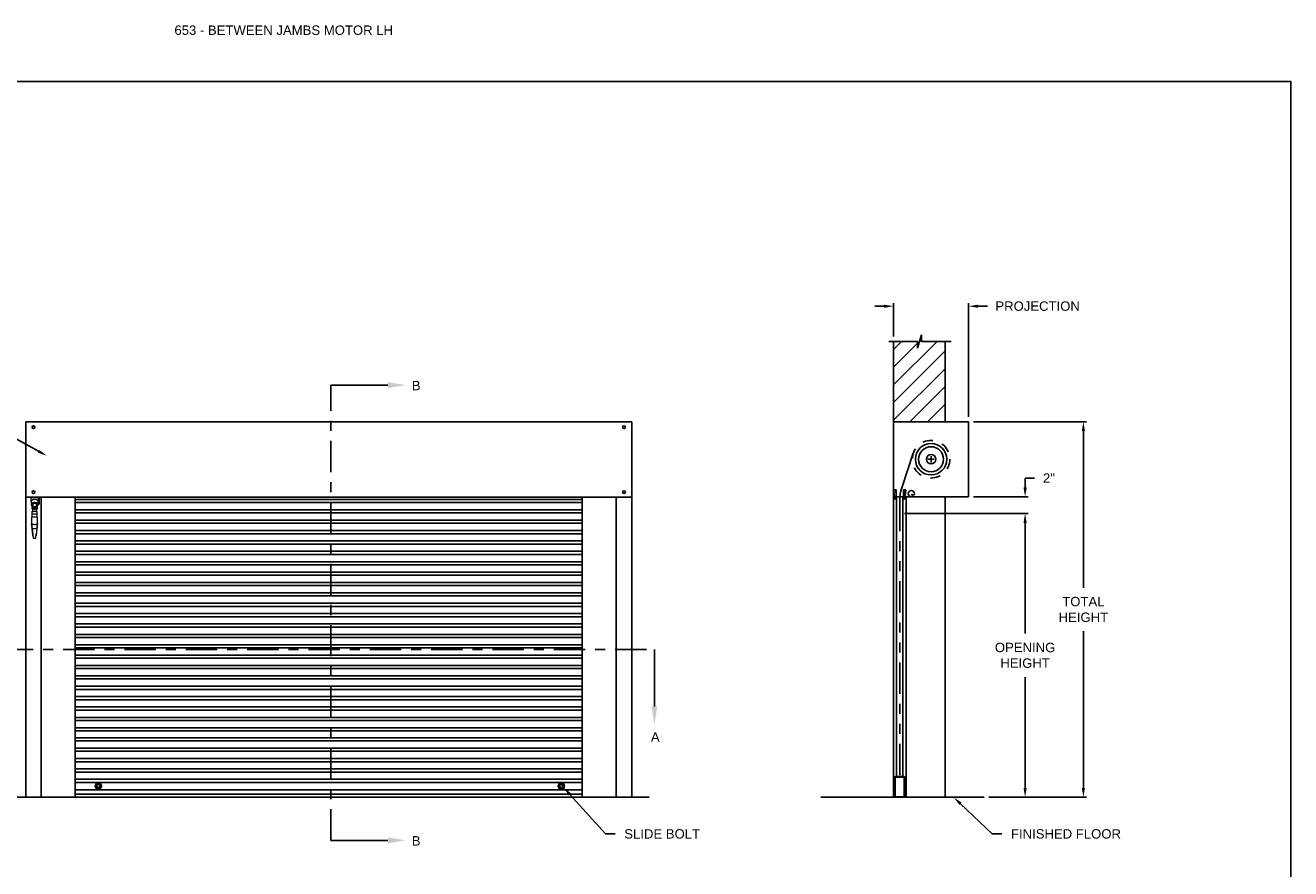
# Model space of a CAD drawing. Header units: inches. Extents: x 169.6 to 213.7, y 214.8 to 266.5.
# Tile 3 of 16: x 176.4 to 189.1, y 219.6 to 228.1. Entities that reach past the tile are written whole.
import ezdxf
from ezdxf import colors
from ezdxf.entities.mleader import LeaderData, LeaderLine
from ezdxf.math import Vec2, Vec3

# ---------------------------------------------------------------- set-up
doc = ezdxf.new("R2010")
doc.units = ezdxf.units.IN
doc.header["$LTSCALE"] = 0.25
doc.header["$MEASUREMENT"] = 0
for name, pattern in [('CENTER', [2, 1.25, -0.25, 0.25, -0.25]), ('HIDDEN', [0.375, 0.25, -0.125]), ('PHANTOM', [2.5, 1.25, -0.25, 0.25, -0.25, 0.25, -0.25])]:
    doc.linetypes.add(name, pattern=pattern)
for name, color, linetype in [('ANNOTATIONS', 1, 'Continuous'), ('MOTOR LH', 7, 'Continuous'), ('SECTION CUTS', 6, 'CENTER')]:
    doc.layers.add(name, color=color, linetype=linetype)
doc.styles.add('ARIAL', font='arial.ttf', dxfattribs={"height": 0.09375})
doc.styles.get("Standard").update_dxf_attribs({"font": 'romans.shx'})
doc.dimstyles.new('STANDARD$0', dxfattribs={"dimtxt": 0.09375, "dimasz": 0.09375, "dimexe": 0.03125, "dimexo": 0.046875, "dimgap": 0.09, "dimtad": 0, "dimtih": 1, "dimtoh": 1, "dimdec": 4, "dimzin": 0, "dimdsep": 46, "dimtxsty": 'ARIAL', "dimcen": 0.09, "dimadec": 0, "dimazin": 0, "dimtfac": 1, "dimtdec": 4, "dimtofl": 0, "dimtmove": 0, "dimatfit": 1, "dimfxl": 1, "dimtolj": 1, "dimtzin": 0, "dimarcsym": 0})

# ---------------------------------------------------------------- blocks, each defined once
blk = doc.blocks.new('*D29')
at = {"layer": 'ANNOTATIONS', "color": 0, "lineweight": -2, "transparency": 16777216}
for p, q in [((184.998, 225.25), (184.904, 225.25)), ((185.092, 224.946), (185.092, 225.281)), ((185.842, 224.144), (185.842, 225.281)), ((185.935, 225.25), (186.029, 225.25))]:
    blk.add_line(p, q, dxfattribs=at)
at = {"layer": 'ANNOTATIONS', "color": 0, "transparency": 16777216}
for points in [[(184.998, 225.265), (184.998, 225.234), (185.092, 225.25)], [(185.935, 225.265), (185.935, 225.234), (185.842, 225.25)]]:
    blk.add_solid(points, dxfattribs=at)
at = {"layer": 'defpoints', "color": 0, "transparency": 16777216}
for p in [(185.842, 225.25), (185.092, 224.899), (185.842, 224.097)]:
    blk.add_point(p, dxfattribs=at)
at = {"layer": 'ANNOTATIONS', "color": 0, "transparency": 16777216, "insert": (186.531, 225.25), "char_height": 0.09375, "attachment_point": 5, "style": 'ARIAL'}
blk.add_mtext('\\A1;PROJECTION', dxfattribs=at)
blk = doc.blocks.new('*D30')
at = {"layer": 'ANNOTATIONS', "color": 0, "lineweight": -2, "transparency": 16777216}
for p, q in [((185.201, 223.181), (186.437, 223.181)), ((186.406, 223.087), (186.406, 221.981)), ((186.406, 220.441), (186.406, 221.547)), ((186.045, 220.347), (186.437, 220.347))]:
    blk.add_line(p, q, dxfattribs=at)
at = {"layer": 'ANNOTATIONS', "color": 0, "transparency": 16777216}
for points in [[(186.39, 223.087), (186.422, 223.087), (186.406, 223.181)], [(186.39, 220.441), (186.422, 220.441), (186.406, 220.347)]]:
    blk.add_solid(points, dxfattribs=at)
at = {"layer": 'defpoints', "color": 0, "transparency": 16777216}
for p in [(185.154, 223.181), (186.406, 223.181), (185.998, 220.347)]:
    blk.add_point(p, dxfattribs=at)
at = {"layer": 'ANNOTATIONS', "color": 0, "transparency": 16777216, "insert": (186.406, 221.764), "char_height": 0.09375, "attachment_point": 5, "style": 'ARIAL'}
blk.add_mtext('\\A1;OPENING \\PHEIGHT', dxfattribs=at)
blk = doc.blocks.new('*D31')
at = {"layer": 'ANNOTATIONS', "color": 0, "lineweight": -2, "transparency": 16777216}
for p, q in [((185.889, 224.097), (187.019, 224.097)), ((186.988, 224.003), (186.988, 222.439)), ((186.988, 220.441), (186.988, 222.004)), ((186.045, 220.347), (187.019, 220.347))]:
    blk.add_line(p, q, dxfattribs=at)
at = {"layer": 'ANNOTATIONS', "color": 0, "transparency": 16777216}
for points in [[(186.972, 224.003), (187.004, 224.003), (186.988, 224.097)], [(186.972, 220.441), (187.004, 220.441), (186.988, 220.347)]]:
    blk.add_solid(points, dxfattribs=at)
at = {"layer": 'defpoints', "color": 0, "transparency": 16777216}
for p in [(185.842, 224.097), (185.998, 220.347), (186.988, 220.347)]:
    blk.add_point(p, dxfattribs=at)
at = {"layer": 'ANNOTATIONS', "color": 0, "transparency": 16777216, "insert": (186.988, 222.222), "char_height": 0.0938, "attachment_point": 5, "style": 'ARIAL'}
blk.add_mtext('\\A1;TOTAL\\PHEIGHT', dxfattribs=at)
blk = doc.blocks.new('*D32')
at = {"layer": 'ANNOTATIONS', "color": 0, "lineweight": -2, "transparency": 16777216}
for p, q in [((186.406, 223.441), (186.406, 223.534)), ((186.406, 223.534), (186.5, 223.534)), ((185.889, 223.347), (186.437, 223.347)), ((185.889, 223.181), (186.437, 223.181)), ((186.406, 223.087), (186.406, 222.994))]:
    blk.add_line(p, q, dxfattribs=at)
at = {"layer": 'ANNOTATIONS', "color": 0, "transparency": 16777216}
for points in [[(186.39, 223.441), (186.422, 223.441), (186.406, 223.347)], [(186.39, 223.087), (186.422, 223.087), (186.406, 223.181)]]:
    blk.add_solid(points, dxfattribs=at)
at = {"layer": 'defpoints', "color": 0, "transparency": 16777216}
for p in [(185.842, 223.347), (185.842, 223.181), (186.406, 223.181)]:
    blk.add_point(p, dxfattribs=at)
at = {"layer": 'ANNOTATIONS', "color": 0, "transparency": 16777216, "insert": (186.644, 223.534), "char_height": 0.0938, "attachment_point": 5, "style": 'ARIAL'}
blk.add_mtext('\\A1;2"', dxfattribs=at)

msp = doc.modelspace()

# ---------------------------------------------------------------- hatches: boundary and pattern name
at = {"layer": 'MOTOR LH', "linetype": 'Continuous'}
h = msp.add_hatch(dxfattribs=at)
h.set_pattern_fill('ANSI31', color=256, style=0)
h.set_pattern_definition([(45, (-19.83134, -37.20419), (-0.088388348, 0.088388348), [])])
h.paths.add_polyline_path([(185.60731, 225.36404), (185.60731, 224.89879), (185.37081, 224.89879), (185.37081, 224.96345), (185.3324, 224.83009), (185.3324, 224.89879), (185.09168, 224.89879), (185.09168, 225.54833)])
h.paths.add_polyline_path([(185.09168, 225.54833), (185.09168, 224.09691), (185.60731, 224.09691), (185.60731, 225.35028), (185.60731, 225.36404)])

# ---------------------------------------------------------------- linework, layer by layer
at = {"layer": 'defpoints'}
msp.add_lwpolyline([(189.05875, 214.75854), (169.58887, 214.75854), (169.58887, 227.49365), (189.05875, 227.49365)], close=True, dxfattribs=at)
at = {"layer": 'MOTOR LH', "linetype": 'Continuous'}
for p, q in [((185.04529, 224.89879), (185.3324, 224.89879)), ((185.09168, 224.89879), (185.09168, 221.35411)), ((185.3324, 224.83009), (185.37081, 224.96345)), ((185.3324, 224.89879), (185.3324, 224.83009)), ((185.37081, 224.96345), (185.37081, 224.89879)), ((185.37081, 224.89879), (185.666, 224.89879)), ((185.60731, 224.09691), (185.60731, 224.89879)), ((176.42359, 220.34691), (176.42359, 224.09691)), ((182.47725, 224.09491), (176.42359, 224.09491)), ((182.47725, 220.34691), (182.47725, 224.09691)), ((185.09168, 224.09691), (185.60731, 224.09691)), ((185.09168, 224.09691), (185.84168, 224.09691)), ((185.84168, 224.09691), (185.84168, 223.34691)), ((185.1735, 223.43599), (185.28884, 223.78131)), ((185.43543, 223.72191), (185.49793, 223.72191)), ((185.46668, 223.69066), (185.46668, 223.75316)), ((176.42359, 223.34491), (182.47725, 223.34491)), ((176.57983, 220.34691), (176.57983, 223.34491)), ((176.91917, 220.34691), (176.91917, 223.34491)), ((181.98167, 220.34691), (181.98167, 223.34491)), ((182.32102, 220.34691), (182.32102, 223.34491)), ((185.09168, 223.34691), (185.12293, 223.34691)), ((185.09168, 220.34691), (185.09168, 223.34691)), ((185.09901, 223.35035), (185.09593, 223.41574)), ((185.09593, 223.41574), (185.11357, 223.41574)), ((185.09901, 223.34691), (185.09901, 223.35035)), ((185.09901, 223.35035), (185.11666, 223.35035)), ((185.11666, 223.35035), (185.11357, 223.41574)), ((185.11884, 223.41508), (185.11357, 223.41574)), ((185.11666, 223.35035), (185.11884, 223.41508)), ((185.11666, 223.34691), (185.11666, 223.35035)), ((185.12293, 220.55505), (185.12293, 223.34691)), ((185.12293, 223.34691), (185.18543, 223.34691)), ((185.18543, 220.55505), (185.18543, 223.34691)), ((185.18543, 223.34691), (185.21668, 223.34691)), ((185.19173, 223.3513), (185.19171, 223.35035)), ((185.20935, 223.35035), (185.19171, 223.35035)), ((185.19171, 223.34691), (185.19171, 223.35035)), ((185.19173, 223.3513), (185.19833, 223.41643)), ((185.19173, 223.3513), (185.19303, 223.41605)), ((185.19303, 223.41605), (185.19833, 223.41643)), ((185.21595, 223.41548), (185.19833, 223.41643)), ((185.20106, 223.34691), (185.84168, 223.34691)), ((185.20935, 223.35035), (185.21595, 223.41548)), ((185.20935, 223.34691), (185.20935, 223.35035)), ((185.21668, 223.34691), (185.21668, 220.34691)), ((185.60731, 220.34691), (185.60731, 223.34691)), ((181.98167, 223.32071), (176.91917, 223.32071)), ((181.98167, 223.28946), (176.91917, 223.28946)), ((181.98167, 223.2171), (176.91917, 223.2171)), ((181.98167, 223.18585), (176.91917, 223.18585)), ((181.98167, 223.11349), (176.91917, 223.11349)), ((181.98167, 223.08224), (176.91917, 223.08224)), ((181.98167, 223.00987), (176.91917, 223.00987)), ((181.98167, 222.97862), (176.91917, 222.97862)), ((181.98167, 222.90626), (176.91917, 222.90626)), ((181.98167, 222.87501), (176.91917, 222.87501)), ((181.98167, 222.80264), (176.91917, 222.80264)), ((181.98167, 222.77139), (176.91917, 222.77139)), ((181.98167, 222.69903), (176.91917, 222.69903)), ((181.98167, 222.66778), (176.91917, 222.66778)), ((181.98167, 222.59541), (176.91917, 222.59541)), ((181.98167, 222.56416), (176.91917, 222.56416)), ((181.98167, 222.4918), (176.91917, 222.4918)), ((181.98167, 222.46055), (176.91917, 222.46055)), ((181.98167, 222.38818), (176.91917, 222.38818)), ((181.98167, 222.35693), (176.91917, 222.35693)), ((181.98167, 222.28457), (176.91917, 222.28457)), ((181.98167, 222.25332), (176.91917, 222.25332)), ((181.98167, 222.18095), (176.91917, 222.18095)), ((181.98167, 222.1497), (176.91917, 222.1497)), ((181.98167, 222.07734), (176.91917, 222.07734)), ((181.98167, 222.04609), (176.91917, 222.04609)), ((181.98167, 221.97373), (176.91917, 221.97373)), ((181.98167, 221.94248), (176.91917, 221.94248)), ((181.98167, 221.87011), (176.91917, 221.87011)), ((181.98167, 221.83886), (176.91917, 221.83886)), ((181.98167, 221.7665), (176.91917, 221.7665)), ((181.98167, 221.73525), (176.91917, 221.73525)), ((181.98167, 221.66288), (176.91917, 221.66288)), ((181.98167, 221.63163), (176.91917, 221.63163)), ((181.98167, 221.55927), (176.91917, 221.55927)), ((181.98167, 221.52802), (176.91917, 221.52802)), ((181.98167, 221.45565), (176.91917, 221.45565)), ((181.98167, 221.4244), (176.91917, 221.4244)), ((181.98167, 221.35204), (176.91917, 221.35204)), ((181.98167, 221.32079), (176.91917, 221.32079)), ((181.98167, 221.24842), (176.91917, 221.24842)), ((181.98167, 221.21717), (176.91917, 221.21717)), ((181.98167, 221.14481), (176.91917, 221.14481)), ((181.98167, 221.11356), (176.91917, 221.11356)), ((181.98167, 221.04119), (176.91917, 221.04119)), ((181.98167, 221.00994), (176.91917, 221.00994)), ((181.98167, 220.94072), (176.91917, 220.94072)), ((181.98167, 220.90947), (176.91917, 220.90947)), ((181.98167, 220.83711), (176.91917, 220.83711)), ((181.98167, 220.80586), (176.91917, 220.80586)), ((181.98167, 220.73349), (176.91917, 220.73349)), ((181.98167, 220.70224), (176.91917, 220.70224)), ((181.98167, 220.62988), (176.91917, 220.62988)), ((181.98167, 220.59863), (176.91917, 220.59863)), ((181.98167, 220.52626), (176.91917, 220.52626)), ((181.98167, 220.49501), (176.91917, 220.49501)), ((181.98167, 220.42265), (176.91917, 220.42265)), ((176.91917, 220.37816), (181.98167, 220.37816)), ((184.3667, 220.34691), (185.99793, 220.34691))]:
    msp.add_line(p, q, dxfattribs=at)
at = {"layer": 'MOTOR LH', "color": 7, "linetype": 'Continuous', "lineweight": 15}
for p, q in [((176.47785, 223.33773), (176.47785, 223.34691)), ((176.54861, 223.33773), (176.47785, 223.33773)), ((176.47785, 223.30081), (176.47785, 223.33773)), ((176.54861, 223.33773), (176.54861, 223.34691)), ((176.54861, 223.33773), (176.54861, 223.30081)), ((176.55755, 223.33336), (176.54861, 223.33336)), ((176.55755, 223.33336), (176.55755, 223.34691)), ((176.55755, 223.33336), (176.55755, 223.3278)), ((176.47785, 223.30081), (176.47785, 223.2701)), ((176.48555, 223.27754), (176.48555, 223.26498)), ((176.48771, 223.22301), (176.48771, 223.24786)), ((176.48905, 223.24875), (176.4886, 223.24875)), ((176.4886, 223.22212), (176.49361, 223.22212)), ((176.48993, 223.26585), (176.48993, 223.2747)), ((176.48993, 223.24758), (176.48993, 223.26585)), ((176.48993, 223.24758), (176.49008, 223.24613)), ((176.49437, 223.27152), (176.49437, 223.24583)), ((176.49437, 223.24583), (176.49446, 223.24206)), ((176.49659, 223.22434), (176.49659, 223.24653)), ((176.4977, 223.2432), (176.49659, 223.2432)), ((176.49659, 223.22767), (176.49766, 223.22767)), ((176.4983, 223.23595), (176.49803, 223.23147)), ((176.49829, 223.23544), (176.49829, 223.23544)), ((176.49855, 223.24431), (176.50168, 223.24431)), ((176.50016, 223.24431), (176.50168, 223.24431)), ((176.5069, 223.22899), (176.50688, 223.22886)), ((176.50787, 223.22739), (176.50833, 223.22839)), ((176.51046, 223.22776), (176.51029, 223.22666)), ((176.51113, 223.22772), (176.51111, 223.22759)), ((176.52153, 223.24431), (176.52467, 223.24431)), ((176.52153, 223.24431), (176.52306, 223.24431)), ((176.52518, 223.23147), (176.52491, 223.23595)), ((176.52492, 223.23544), (176.52492, 223.23544)), ((176.52714, 223.2432), (176.52552, 223.2432)), ((176.52556, 223.22767), (176.52714, 223.22767)), ((176.52988, 223.24431), (176.52714, 223.24431)), ((176.52714, 223.24431), (176.52714, 223.22656)), ((176.52714, 223.22656), (176.52988, 223.22656)), ((176.52879, 223.25349), (176.52994, 223.25312)), ((176.52988, 223.22434), (176.52988, 223.24653)), ((176.532, 223.24206), (176.53209, 223.24583)), ((176.53209, 223.24583), (176.53209, 223.27152)), ((176.53285, 223.22212), (176.53786, 223.22212)), ((176.53639, 223.24619), (176.53653, 223.24758)), ((176.53653, 223.2747), (176.53653, 223.26585)), ((176.53653, 223.26585), (176.53653, 223.24758)), ((176.53786, 223.24875), (176.53742, 223.24875)), ((176.53875, 223.24786), (176.53875, 223.24233)), ((176.53875, 223.24233), (176.53875, 223.22301)), ((176.54092, 223.26498), (176.54092, 223.27754)), ((176.54861, 223.2701), (176.54861, 223.30081)), ((176.54861, 223.2719), (176.55755, 223.2719)), ((176.55755, 223.3278), (176.55755, 223.2719)), ((176.482, 223.14254), (176.482, 223.07794)), ((176.54122, 223.14254), (176.482, 223.14254)), ((176.48485, 223.19993), (176.48392, 223.17331)), ((176.48392, 223.17331), (176.48392, 223.14254)), ((176.51161, 223.17331), (176.48392, 223.17331)), ((176.51161, 223.14254), (176.48392, 223.14254)), ((176.49061, 223.19993), (176.48485, 223.19993)), ((176.49053, 223.19771), (176.49053, 223.19976)), ((176.49278, 223.1955), (176.49241, 223.19552)), ((176.49402, 223.1955), (176.49278, 223.1955)), ((176.49334, 223.1955), (176.49278, 223.1955)), ((176.52477, 223.19993), (176.49845, 223.19993)), ((176.5393, 223.17331), (176.51161, 223.17331)), ((176.5393, 223.14254), (176.51161, 223.14254)), ((176.53044, 223.1955), (176.52919, 223.1955)), ((176.53044, 223.1955), (176.52987, 223.1955)), ((176.5308, 223.19552), (176.53044, 223.1955)), ((176.53837, 223.19993), (176.5326, 223.19993)), ((176.53269, 223.19976), (176.53269, 223.19771)), ((176.5393, 223.17331), (176.53837, 223.19993)), ((176.5393, 223.14254), (176.5393, 223.17331)), ((176.54122, 223.07794), (176.54122, 223.14254)), ((176.49571, 222.96338), (176.48789, 223.0287)), ((176.48798, 223.02798), (176.49423, 222.97568)), ((176.494, 223.02948), (176.49399, 223.02948)), ((176.494, 223.02948), (176.52921, 223.02948)), ((176.53533, 223.0287), (176.52751, 222.96338)), ((176.53524, 223.02798), (176.52898, 222.97568)), ((176.52922, 223.02948), (176.52921, 223.02948)), ((176.50476, 222.93335), (176.51845, 222.93335))]:
    msp.add_line(p, q, dxfattribs=at)
at = {"layer": 'MOTOR LH', "linetype": 'PHANTOM'}
msp.add_line((185.15418, 223.31719), (185.15418, 220.56347), dxfattribs=at)
at = {"layer": 'MOTOR LH'}
msp.add_line((176.25042, 220.34691), (182.65042, 220.34691), dxfattribs=at)
at = {"layer": 'MOTOR LH', "color": 7, "linetype": 'Continuous', "lineweight": 15, "flags": 128}
for points in [[(176.54861, 223.30081), (176.54801, 223.30442), (176.54622, 223.3079), (176.54331, 223.31115), (176.53938, 223.31404), (176.53455, 223.31647), (176.529, 223.31838), (176.52292, 223.31969), (176.5165, 223.32035), (176.50997, 223.32035), (176.50355, 223.31969), (176.49746, 223.31838), (176.49191, 223.31647), (176.48709, 223.31404), (176.48315, 223.31115), (176.48024, 223.3079), (176.47846, 223.30442), (176.47785, 223.30081)], [(176.53653, 223.25533), (176.54089, 223.25786), (176.54439, 223.2608), (176.54688, 223.26403), (176.54829, 223.26746), (176.54858, 223.27098), (176.54772, 223.27446), (176.54577, 223.27781), (176.54276, 223.28091), (176.5388, 223.28366), (176.53403, 223.28597), (176.52858, 223.28778), (176.52265, 223.28902), (176.5164, 223.28964), (176.51006, 223.28964), (176.50382, 223.28902), (176.49788, 223.28778), (176.49244, 223.28597), (176.48766, 223.28366), (176.48371, 223.28091), (176.4807, 223.27781), (176.47874, 223.27446), (176.47789, 223.27098), (176.47817, 223.26746), (176.47959, 223.26403), (176.48208, 223.2608), (176.48557, 223.25786), (176.48993, 223.25533)], [(176.54044, 223.26213), (176.54122, 223.26301), (176.54313, 223.26607), (176.54396, 223.26929), (176.54368, 223.27253), (176.54231, 223.27568), (176.53988, 223.27863), (176.53648, 223.28127), (176.53225, 223.28351), (176.52733, 223.28527), (176.5219, 223.28647), (176.51616, 223.28709), (176.51031, 223.28709), (176.50457, 223.28647), (176.49914, 223.28527), (176.49422, 223.28351), (176.48998, 223.28127), (176.48659, 223.27863), (176.48416, 223.27568), (176.48278, 223.27253), (176.4825, 223.26929), (176.48334, 223.26607), (176.48525, 223.26301), (176.48602, 223.26213)], [(176.50833, 223.22839), (176.50843, 223.22878), (176.50844, 223.22886)], [(176.52556, 223.22767), (176.52595, 223.22465), (176.5262, 223.22306)], [(176.48324, 223.06752), (176.48364, 223.0642), (176.48415, 223.05992), (176.48477, 223.05478), (176.48547, 223.04893), (176.48624, 223.04251), (176.48705, 223.03571), (176.48789, 223.0287)], [(176.48466, 223.05567), (176.48473, 223.05514), (176.48491, 223.05356), (176.48522, 223.051), (176.48563, 223.04756), (176.48613, 223.04337), (176.48671, 223.03858), (176.48733, 223.03339), (176.48798, 223.02798)], [(176.48798, 223.02798), (176.48733, 223.03339), (176.48671, 223.03858), (176.48613, 223.04337), (176.48563, 223.04756), (176.48522, 223.051), (176.48491, 223.05356), (176.48473, 223.05514), (176.48466, 223.05567)], [(176.49681, 222.95415), (176.49677, 222.95448), (176.49666, 222.95545), (176.49647, 222.95703), (176.49621, 222.95919), (176.49589, 222.96184), (176.49552, 222.96492), (176.49512, 222.96832), (176.49468, 222.97195), (176.49423, 222.97568)], [(176.49423, 222.97568), (176.49474, 222.97148), (176.49522, 222.96744), (176.49567, 222.96372), (176.49606, 222.96046), (176.49638, 222.95778), (176.49662, 222.95579), (176.49676, 222.95456), (176.49681, 222.95415)], [(176.49571, 222.96338), (176.49622, 222.95911), (176.49671, 222.95496), (176.49718, 222.95107), (176.4976, 222.94756), (176.49796, 222.94453), (176.49826, 222.94207), (176.49848, 222.94025), (176.49861, 222.93914), (176.49865, 222.93877)], [(176.52456, 222.93877), (176.52461, 222.93914), (176.52474, 222.94025), (176.52496, 222.94207), (176.52525, 222.94453), (176.52561, 222.94756), (176.52603, 222.95107), (176.5265, 222.95496), (176.527, 222.95911), (176.52751, 222.96338)], [(176.5264, 222.95415), (176.52645, 222.95456), (176.5266, 222.95579), (176.52684, 222.95778), (176.52716, 222.96046), (176.52755, 222.96372), (176.52799, 222.96744), (176.52848, 222.97148), (176.52898, 222.97568)], [(176.52898, 222.97568), (176.52848, 222.97148), (176.52799, 222.96744), (176.52755, 222.96372), (176.52716, 222.96046), (176.52684, 222.95778), (176.5266, 222.95579), (176.52645, 222.95456), (176.5264, 222.95415)], [(176.53855, 223.05567), (176.5385, 223.05525), (176.53835, 223.054), (176.53811, 223.05196), (176.53778, 223.04919), (176.53737, 223.04578), (176.5369, 223.04183), (176.53637, 223.03745), (176.53581, 223.03279), (176.53524, 223.02798)], [(176.53524, 223.02798), (176.53581, 223.03279), (176.53637, 223.03745), (176.5369, 223.04183), (176.53737, 223.04578), (176.53778, 223.04919), (176.53811, 223.05196), (176.53835, 223.054), (176.5385, 223.05525), (176.53855, 223.05567)], [(176.53533, 223.0287), (176.53616, 223.03571), (176.53698, 223.04251), (176.53775, 223.04893), (176.53845, 223.05478), (176.53906, 223.05992), (176.53957, 223.0642), (176.53997, 223.06752)]]:
    msp.add_lwpolyline(points, dxfattribs=at)
at = {"layer": 'MOTOR LH', "linetype": 'Continuous'}
msp.add_lwpolyline([(185.1041, 220.34691, -0.41421356), (185.10351, 220.34751), (185.10351, 220.54313, -0.41421356), (185.11542, 220.55505), (185.12001, 220.55505), (185.15418, 220.55505), (185.19133, 220.55505), (185.19286, 220.55505, -0.41421356), (185.20478, 220.54313), (185.20478, 220.34751, -0.41421356), (185.20418, 220.34691)], format="xyb", dxfattribs=at)
for points in [[(177.16386, 220.48589), (177.17948, 220.45883), (177.16386, 220.43177), (177.13261, 220.43177), (177.11698, 220.45883), (177.13261, 220.48589)], [(181.75722, 220.48589), (181.7416, 220.45883), (181.75722, 220.43177), (181.78847, 220.43177), (181.8041, 220.45883), (181.78847, 220.48589)]]:
    msp.add_lwpolyline(points, close=True, dxfattribs=at)
msp.add_lwpolyline([(185.19882, 220.35287), (185.19882, 220.54313, 0.41421356), (185.19286, 220.54909), (185.11542, 220.54909, 0.41421356), (185.10946, 220.54313), (185.10946, 220.35287), (185.15265, 220.35287)], format="xyb", close=True, dxfattribs=at)
for centre, radius in [((176.50108, 224.04205), 0.01369), ((182.39976, 224.04205), 0.01369), ((185.46668, 223.72191), 0.15625), ((185.46668, 223.72191), 0.125), ((185.46668, 223.72191), 0.04685), ((176.50108, 223.39218), 0.01369), ((182.39976, 223.39218), 0.01369), ((185.10761, 223.33094), 0.00687), ((185.20075, 223.33094), 0.00687), ((177.14823, 220.45883), 0.03125), ((177.1493, 220.45883), 0.01562), ((181.77285, 220.45883), 0.03125), ((181.77179, 220.45883), 0.01562)]:
    msp.add_circle(centre, radius, dxfattribs=at)
at = {"layer": 'MOTOR LH', "linetype": 'HIDDEN'}
msp.add_circle((185.46668, 223.72191), 0.1875, dxfattribs=at)
at = {"layer": 'MOTOR LH', "color": 7, "linetype": 'Continuous', "lineweight": 15}
for centre, radius in [((176.51161, 223.23544), 0.01331), ((176.51161, 223.23544), 0.00888), ((176.50733, 223.22886), 0.000444), ((176.51156, 223.22759), 0.000444)]:
    msp.add_circle(centre, radius, dxfattribs=at)
at = {"layer": 'MOTOR LH', "linetype": 'Continuous'}
for centre, radius, start, end in [((185.52918, 223.31719), 0.375, 161.529967, 180), ((185.26984, 223.37816), 0.03125, 0, 180), ((185.26984, 223.37816), 0.03125, 180, 270), ((185.28547, 223.37816), 0.01562, 180, 0)]:
    msp.add_arc(centre, radius, start, end, dxfattribs=at)
at = {"layer": 'MOTOR LH', "color": 7, "linetype": 'Continuous', "lineweight": 15}
for centre, radius, start, end in [((176.49615, 223.26498), 0.01037, 126.839416, 233.160584), ((176.49611, 223.26498), 0.00956, 130.233117, 229.766883), ((176.4886, 223.24786), 0.000888, 90, 180), ((176.4886, 223.22301), 0.000888, 180, 270), ((176.48905, 223.24964), 0.000888, 270, 0), ((176.49286, 223.27696), 0.00222, 117.303086, 142.22849), ((176.39187, 223.24008), 0.10651, 340.579298, 347.908065), ((176.49361, 223.22301), 0.000888, 270, 343.39845), ((176.39187, 223.24008), 0.10651, 343.720441, 357.778603), ((176.49659, 223.24875), 0.00222, 180, 270), ((176.49659, 223.22212), 0.00222, 90, 163.39845), ((176.51323, 223.23551), 0.0449, 66.437329, 113.593087), ((176.51323, 223.29483), 0.04528, 247.614775, 292.385225), ((176.49633, 223.25332), 0.000261, 294.454915, 351.263969), ((176.49615, 223.25392), 0.000888, 289.335855, 295.674174), ((176.51323, 223.23579), 0.04407, 67.884108, 112.115892), ((176.51323, 223.29416), 0.04407, 247.88482, 292.11518), ((176.49767, 223.22731), 0.000357, 91.644036, 164.592517), ((176.49767, 223.24356), 0.000355, 273.149028, 14.548849), ((176.5234, 223.23544), 0.02663, 161.075356, 162.709123), ((176.49855, 223.24396), 0.000355, 90, 161.075356), ((176.51161, 223.23544), 0.01331, 205.044647, 334.955353), ((176.51161, 223.23544), 0.00888, 0, 180.000001), ((176.51161, 223.23544), 0.00777, 277.76023, 228.813399), ((176.51161, 223.23544), 0.00777, 0.000001, 180.000001), ((176.50733, 223.22886), 0.00111, 335.073604, 138.813399), ((176.50733, 223.22886), 0.000444, 0.000001, 163.286815), ((176.51156, 223.22759), 0.00111, 7.76023, 171.500025), ((176.51156, 223.22759), 0.000444, 0.000001, 163.286815), ((176.52467, 223.24396), 0.000355, 18.924644, 90), ((176.63134, 223.24008), 0.10651, 182.221397, 196.279559), ((176.49982, 223.23544), 0.02663, 17.312262, 18.924644), ((176.52555, 223.24356), 0.000355, 165.40873, 265.675598), ((176.52555, 223.22731), 0.000356, 15.35213, 88.411317), ((176.53013, 223.25332), 0.00026, 188.656082, 245.625034), ((176.52988, 223.24875), 0.00222, 270, 0), ((176.52988, 223.22212), 0.00222, 16.60155, 90), ((176.53032, 223.25392), 0.000888, 244.325826, 250.664145), ((176.53285, 223.22301), 0.000888, 196.60155, 270), ((176.53361, 223.27696), 0.00222, 37.77151, 62.696914), ((176.52966, 223.26433), 0.01128, 3.28206, 52.463139), ((176.53036, 223.26498), 0.00956, 310.233117, 49.766883), ((176.52966, 223.26562), 0.01128, 307.534259, 356.716356), ((176.53742, 223.24964), 0.000888, 180, 270), ((176.53786, 223.24786), 0.000888, 0, 90), ((176.53786, 223.22301), 0.000888, 270, 0), ((176.49141, 223.19976), 0.000888, 157.948614, 180), ((176.49275, 223.19771), 0.00222, 180, 261.334595), ((176.53047, 223.19771), 0.00222, 278.696025, 0), ((176.5318, 223.19976), 0.000888, 360, 22.051386), ((176.50476, 222.9395), 0.00615, 186.824746, 270), ((176.51845, 222.9395), 0.00615, 270, 353.175254)]:
    msp.add_arc(centre, radius, start, end, dxfattribs=at)
for centre, start_param, end_param in [((176.49437, 223.2747), 0.74946887, 1.57079633), ((176.53209, 223.2747), 4.71238898, 5.53371644)]:
    msp.add_ellipse(centre, major_axis=(0, 0.00492), ratio=0.90138782, start_param=start_param, end_param=end_param, dxfattribs=at)
for points, knots in [([(176.48993, 223.26585), (176.48994, 223.26616), (176.48996, 223.26876), (176.49034, 223.27222), (176.49195, 223.27538), (176.49295, 223.27636), (176.49371, 223.27675), (176.49417, 223.2768), (176.49437, 223.27682)], [0, 0, 0, 0, 0.07369068, 0.62544492, 0.8047082, 0.89444268, 0.95191182, 1, 1, 1, 1]), ([(176.49059, 223.20009), (176.4906, 223.2001), (176.49061, 223.20013), (176.49072, 223.2004), (176.49098, 223.20107), (176.4914, 223.20215), (176.49254, 223.20519), (176.4934, 223.20794), (176.49411, 223.21022)], [0, 0, 0, 0, 0.03065143, 0.08748898, 0.14363511, 0.28481468, 0.40777906, 1, 1, 1, 1]), ([(176.49437, 223.27951), (176.49399, 223.27949), (176.4931, 223.27945), (176.4923, 223.27912), (176.49184, 223.27893)], [0, 0, 0, 0, 0.423556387, 1, 1, 1, 1]), ([(176.49659, 223.27568), (176.49618, 223.27535), (176.49535, 223.27469), (176.49455, 223.27321), (176.49443, 223.2721), (176.49437, 223.27152)], [0, 0, 0, 0, 0.31879763, 0.63929246, 1, 1, 1, 1]), ([(176.49437, 223.25105), (176.49443, 223.25136), (176.49454, 223.25199), (176.49534, 223.25277), (176.49619, 223.25312), (176.49659, 223.25328)], [0, 0, 0, 0, 0.34630961, 0.69174482, 1, 1, 1, 1]), ([(176.49653, 223.25312), (176.49682, 223.25326), (176.49718, 223.25343), (176.49758, 223.25347), (176.49766, 223.25348)], [0, 0, 0, 0, 0.81767897, 1, 1, 1, 1]), ([(176.49664, 223.27662), (176.49681, 223.2766), (176.49755, 223.2765), (176.49825, 223.27631), (176.4988, 223.27618), (176.49881, 223.27618)], [0, 0, 0, 0, 0.22252096, 0.98994116, 1, 1, 1, 1]), ([(176.49881, 223.25378), (176.4988, 223.25378), (176.49842, 223.25368), (176.49803, 223.2536), (176.49765, 223.25352)], [0, 0, 0, 0, 0.01864999, 1, 1, 1, 1]), ([(176.4983, 223.23595), (176.4983, 223.23595), (176.4983, 223.23579), (176.49827, 223.23452), (176.49848, 223.23245), (176.49924, 223.23056), (176.49954, 223.2298)], [0, 0, 0, 0, 0.00275356, 0.07572795, 0.6269228, 1, 1, 1, 1]), ([(176.52367, 223.2298), (176.52397, 223.23056), (176.52473, 223.23245), (176.52494, 223.23452), (176.52492, 223.23579), (176.52491, 223.23595), (176.52491, 223.23595)], [0, 0, 0, 0, 0.3730772, 0.92427205, 0.99724644, 1, 1, 1, 1]), ([(176.52518, 223.24334), (176.52518, 223.24336), (176.5252, 223.2434), (176.52496, 223.24246), (176.52462, 223.24096), (176.52445, 223.23961), (176.52438, 223.23906)], [0, 0, 0, 0, 0.1667187, 0.47719639, 0.78580821, 1, 1, 1, 1]), ([(176.52552, 223.2431), (176.52552, 223.24311), (176.52553, 223.24316), (176.52528, 223.24226), (176.52493, 223.24059), (176.52464, 223.23903), (176.52458, 223.23806), (176.52458, 223.23792)], [0, 0, 0, 0, 0.14884182, 0.42273285, 0.6941253, 0.95689359, 1, 1, 1, 1]), ([(176.52766, 223.27618), (176.52766, 223.27618), (176.52821, 223.27631), (176.52892, 223.2765), (176.52966, 223.2766), (176.52983, 223.27662)], [0, 0, 0, 0, 0.01005879, 0.7774758, 1, 1, 1, 1]), ([(176.5288, 223.25352), (176.52842, 223.2536), (176.52804, 223.25368), (176.52766, 223.25378), (176.52766, 223.25378)], [0, 0, 0, 0, 0.98105163, 1, 1, 1, 1]), ([(176.5291, 223.21022), (176.52919, 223.20993), (176.52992, 223.20746), (176.53098, 223.20431), (176.5321, 223.20141), (176.53245, 223.20051), (176.5326, 223.20015), (176.53262, 223.20011), (176.53262, 223.20009)], [0, 0, 0, 0, 0.07673786, 0.64532332, 0.82282931, 0.90719984, 0.95849981, 1, 1, 1, 1]), ([(176.53209, 223.27152), (176.53204, 223.27208), (176.53193, 223.2732), (176.53112, 223.2747), (176.53028, 223.27537), (176.52988, 223.27568)], [0, 0, 0, 0, 0.3464202, 0.69173602, 1, 1, 1, 1]), ([(176.52988, 223.25328), (176.53029, 223.25311), (176.53111, 223.25277), (176.53192, 223.25199), (176.53203, 223.25138), (176.53209, 223.25105)], [0, 0, 0, 0, 0.31874314, 0.63937769, 1, 1, 1, 1]), ([(176.53462, 223.27893), (176.53427, 223.27908), (176.53349, 223.27942), (176.53259, 223.27948), (176.53209, 223.27951)], [0, 0, 0, 0, 0.44985739, 1, 1, 1, 1]), ([(176.53209, 223.27682), (176.5323, 223.2768), (176.53275, 223.27675), (176.53351, 223.27636), (176.53452, 223.27538), (176.53613, 223.27222), (176.53651, 223.26876), (176.53653, 223.26616), (176.53653, 223.26585)], [0, 0, 0, 0, 0.04811559, 0.10558377, 0.19529589, 0.37457006, 0.92631019, 1, 1, 1, 1]), ([(176.482, 223.07794), (176.482, 223.07793), (176.48201, 223.07782), (176.48217, 223.07645), (176.48249, 223.07378), (176.48295, 223.06998), (176.48315, 223.06834), (176.48324, 223.06752)], [0, 0, 0, 0, 0.00282293, 0.03537358, 0.46471818, 0.73293881, 1, 1, 1, 1]), ([(176.48324, 223.06752), (176.48324, 223.06753), (176.48312, 223.06854), (176.48282, 223.07107), (176.48239, 223.07468), (176.48213, 223.07683), (176.48202, 223.07776), (176.482, 223.07793), (176.482, 223.07794)], [0, 0, 0, 0, 0.004967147, 0.379889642, 0.688027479, 0.942229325, 0.997174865, 1, 1, 1, 1]), ([(176.48935, 223.0739), (176.48898, 223.07408), (176.4875, 223.07482), (176.48528, 223.07602), (176.48267, 223.07752), (176.48225, 223.07778), (176.482, 223.07794)], [0, 0, 0, 0, 0.08300375, 0.33258952, 0.59091793, 1, 1, 1, 1]), ([(176.49241, 223.19552), (176.49207, 223.19562), (176.4915, 223.19578), (176.49093, 223.19637), (176.49064, 223.19694), (176.49054, 223.19739), (176.49053, 223.19764), (176.49053, 223.19771)], [0, 0, 0, 0, 0.38160689, 0.63582799, 0.80996381, 0.94218868, 1, 1, 1, 1]), ([(176.49598, 223.19609), (176.49556, 223.19588), (176.49491, 223.19555), (176.49425, 223.19551), (176.49402, 223.1955)], [0, 0, 0, 0, 0.64699488, 1, 1, 1, 1]), ([(176.49841, 223.19934), (176.49836, 223.19906), (176.49824, 223.1984), (176.49754, 223.19732), (176.49671, 223.19657), (176.49611, 223.19618), (176.49598, 223.19609)], [0, 0, 0, 0, 0.18985538, 0.44359543, 0.87933291, 1, 1, 1, 1]), ([(176.49845, 223.19993), (176.49844, 223.19985), (176.49843, 223.19965), (176.49842, 223.19945), (176.49841, 223.19934)], [0, 0, 0, 0, 0.413599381, 1, 1, 1, 1]), ([(176.52481, 223.19934), (176.5248, 223.19945), (176.52478, 223.19965), (176.52477, 223.19985), (176.52477, 223.19993)], [0, 0, 0, 0, 0.5864442, 1, 1, 1, 1]), ([(176.52724, 223.19609), (176.52684, 223.19637), (176.52616, 223.19685), (176.52533, 223.1978), (176.52489, 223.19865), (176.52483, 223.19919), (176.52481, 223.19934)], [0, 0, 0, 0, 0.36741737, 0.63266839, 0.90091472, 1, 1, 1, 1]), ([(176.52919, 223.1955), (176.52873, 223.19555), (176.52806, 223.19562), (176.52743, 223.19598), (176.52724, 223.19609)], [0, 0, 0, 0, 0.70120133, 1, 1, 1, 1]), ([(176.53269, 223.19771), (176.53267, 223.19752), (176.53264, 223.19714), (176.5324, 223.19656), (176.53192, 223.19596), (176.53134, 223.19563), (176.53091, 223.19554), (176.5308, 223.19552)], [0, 0, 0, 0, 0.14652893, 0.29196717, 0.53047426, 0.87927143, 1, 1, 1, 1]), ([(176.54122, 223.07794), (176.54098, 223.07779), (176.54048, 223.07749), (176.5374, 223.07569), (176.53477, 223.07436), (176.53386, 223.0739)], [0, 0, 0, 0, 0.38939019, 0.78828706, 1, 1, 1, 1]), ([(176.54122, 223.07794), (176.54122, 223.07793), (176.5412, 223.07782), (176.54104, 223.07645), (176.54072, 223.07378), (176.54027, 223.06998), (176.54007, 223.06834), (176.53997, 223.06752)], [0, 0, 0, 0, 0.00282497, 0.03537645, 0.4647001, 0.7329389, 1, 1, 1, 1]), ([(176.53997, 223.06752), (176.53997, 223.06753), (176.54009, 223.06854), (176.5404, 223.07107), (176.54083, 223.07468), (176.54108, 223.07683), (176.5412, 223.07776), (176.54122, 223.07793), (176.54122, 223.07794)], [0, 0, 0, 0, 0.00496715, 0.37989194, 0.68802939, 0.94223034, 0.99717691, 1, 1, 1, 1]), ([(176.49399, 223.02948), (176.49331, 223.0294), (176.49193, 223.02923), (176.4901, 223.02901), (176.48872, 223.02883), (176.48804, 223.02873), (176.48789, 223.02871), (176.48789, 223.0287), (176.48789, 223.0287)], [0, 0, 0, 0, 0.21466797, 0.42930668, 0.64397751, 0.85865247, 0.97788451, 1, 1, 1, 1]), ([(176.53386, 223.0739), (176.53275, 223.07337), (176.53045, 223.07226), (176.52623, 223.0706), (176.52058, 223.06888), (176.51547, 223.0681), (176.50918, 223.06798), (176.50271, 223.06875), (176.49506, 223.07122), (176.4912, 223.07303), (176.48935, 223.0739)], [0, 0, 0, 0, 0.09732299, 0.20237799, 0.30733566, 0.46952876, 0.50042327, 0.67202116, 0.84273537, 1, 1, 1, 1]), ([(176.53533, 223.0287), (176.53532, 223.0287), (176.53532, 223.02871), (176.53517, 223.02873), (176.5345, 223.02883), (176.53311, 223.02901), (176.53128, 223.02923), (176.52991, 223.0294), (176.52922, 223.02948)], [0, 0, 0, 0, 0.02211508, 0.14134488, 0.35600147, 0.57066828, 0.78533605, 1, 1, 1, 1])]:
    msp.add_open_spline(points, degree=3, knots=knots, dxfattribs=at)
at = {"layer": 'SECTION CUTS'}
for p, q in [((179.47179, 219.91674), (179.47179, 224.46246)), ((176.18697, 221.82405), (182.70292, 221.82405))]:
    msp.add_line(p, q, dxfattribs=at)

# ---------------------------------------------------------------- texts
at = {"layer": 'ANNOTATIONS', "insert": (177.90932, 228.05267), "char_height": 0.09375, "width": 4.6220629, "attachment_point": 1, "line_spacing_factor": 0.86134, "style": 'ARIAL'}
msp.add_mtext('653 - BETWEEN JAMBS MOTOR LH', dxfattribs=at)
at = {"layer": 'SECTION CUTS', "style": 'ARIAL'}
for s, p in [('B', (180.27982, 224.41077)), ('A', (182.66845, 220.90162)), ('B', (180.27982, 219.86504))]:
    msp.add_text(s, height=0.09375, dxfattribs=at).set_placement(p)

# ---------------------------------------------------------------- dimensions: what is measured, and where the dimension line sits
at = {"layer": 'ANNOTATIONS'}
dim = msp.add_linear_dim(base=(185.84168, 225.2498), p1=(185.09168, 224.89879), p2=(185.84168, 224.09691), text='PROJECTION', dimstyle='STANDARD$0', dxfattribs=at)
dim.commit()
dim.dimension.update_dxf_attribs({"geometry": '*D29', "text_midpoint": (186.53079, 225.2498)})
for base, p1, p2, text, picture, middle in [((186.988, 220.34691), (185.84168, 224.09691), (185.99793, 220.34691), 'TOTAL\\PHEIGHT', '*D31', (186.988, 222.22191)), ((186.40588, 223.18111), (185.84168, 223.34691), (185.84168, 223.18111), '2"', '*D32', (186.6443, 223.53441))]:
    dim = msp.add_linear_dim(base=base, p1=p1, p2=p2, angle=90, text=text, dimstyle='STANDARD$0', dxfattribs=at)
    dim.commit()
    dim.dimension.update_dxf_attribs({"geometry": picture, "text_midpoint": middle, "dimtype": 160})
dim = msp.add_linear_dim(base=(186.40588, 223.18111), p1=(185.99793, 220.34691), p2=(185.15418, 223.18111), angle=90, text='OPENING \\PHEIGHT', dimstyle='STANDARD$0', dxfattribs=at)
dim.commit()
dim.dimension.update_dxf_attribs({"geometry": '*D30', "text_midpoint": (186.40588, 221.76401)})

# ---------------------------------------------------------------- leaders
ml = msp.add_multileader_mtext('Standard', dxfattribs=at)
ml.set_content('INTEGRATED OPERATOR 14 RPM, 110 VOLT, 60 HERTZ (OPT: 240 VOLT, 50 HERTZ)WITH OPEN/CLOSE ACTUATOR', color=256, style='ARIAL')
ml.set_leader_properties()
ml.build(insert=Vec2(0, 0))
ml.multileader.update_dxf_attribs({"dogleg_length": 0.36, "arrow_head_size": 0.09375})
ctx = ml.context
ctx.base_point, ctx.char_height, ctx.arrow_head_size, ctx.landing_gap_size, ctx.plane_origin = Vec3(173.98297, 224.18117), 0.09375, 0.09375, 0.09, Vec3(174.05102, 223.74794)
ctx.text_align_type = 2
notes = []
notes.append((ctx, [(1, (1, 1, 0), (175.86248, 224.18117), (-1, 0), 0.09796, [(0, [(176.63483, 223.75612)], 0, [])])]))
ctx.mtext.insert, ctx.mtext.width, ctx.mtext.alignment, ctx.mtext.flow_direction = Vec3(175.67452, 224.22885), 1.6335999, 3, 5
ml = msp.add_multileader_mtext('Standard', dxfattribs=at)
ml.set_content('SLIDE BOLT', color=256, style='ARIAL')
ml.set_leader_properties()
ml.build(insert=Vec2(0, 0))
ml.multileader.update_dxf_attribs({"dogleg_length": 0.36, "arrow_head_size": 0.09375})
ctx = ml.context
ctx.base_point, ctx.char_height, ctx.arrow_head_size, ctx.landing_gap_size, ctx.plane_origin = Vec3(182.31247, 219.98084), 0.09375, 0.09375, 0.09, Vec3(181.52744, 219.54762)
notes.append((ctx, [(0, (1, 1, 0), (182.21452, 219.98084), (1, 0), 0.09796, [(0, [(181.79629, 220.4453)], 0, [])])]))
ctx.mtext.insert, ctx.mtext.flow_direction = Vec3(182.40247, 220.02852), 5
ml = msp.add_multileader_mtext('Standard', dxfattribs=at)
ml.set_content('FINISHED FLOOR', color=256, style='ARIAL')
ml.set_leader_properties()
ml.build(insert=Vec2(0, 0))
ml.multileader.update_dxf_attribs({"dogleg_length": 0.36, "arrow_head_size": 0.09375})
ctx = ml.context
ctx.base_point, ctx.char_height, ctx.arrow_head_size, ctx.landing_gap_size, ctx.plane_origin = Vec3(186.175, 219.98084), 0.09375, 0.09375, 0.09, Vec3(185.38996, 219.54762)
notes.append((ctx, [(0, (1, 1, 0), (186.07704, 219.98084), (1, 0), 0.09796, [(0, [(185.69287, 220.34691)], 0, [])])]))
ctx.mtext.insert, ctx.mtext.flow_direction = Vec3(186.265, 220.02852), 5
at = {"layer": 'SECTION CUTS'}
ml = msp.add_multileader_mtext('Standard', dxfattribs=at)
ml.set_content('', color=256)
ml.set_leader_properties()
ml.build(insert=Vec2(0, 0))
ml.multileader.update_dxf_attribs({"dogleg_length": 0, "arrow_head_size": 0.18})
ctx = ml.context
ctx.base_point, ctx.char_height, ctx.arrow_head_size, ctx.landing_gap_size, ctx.plane_origin, ctx.plane_x_axis, ctx.plane_y_axis = Vec3(179.47179, 224.46246), 0.18, 0.18, 0, Vec3(180.22131, 224.46246), Vec3(0, 1), Vec3(-1, 0)
notes.append((ctx, [(0, (1, 1, 0), (179.47179, 224.46246), (1, 0), 0, [(0, [(180.22131, 224.46246)], 0, [])])]))
ctx.mtext.insert, ctx.mtext.text_direction, ctx.mtext.rotation, ctx.mtext.flow_direction = Vec3(179.38179, 224.46246), Vec3(0, 1), 1.57079633, 5
ml = msp.add_multileader_mtext('Standard', dxfattribs=at)
ml.set_content('', color=256)
ml.set_leader_properties()
ml.build(insert=Vec2(0, 0))
ml.multileader.update_dxf_attribs({"dogleg_length": 0, "arrow_head_size": 0.18})
ctx = ml.context
ctx.base_point, ctx.char_height, ctx.arrow_head_size, ctx.landing_gap_size, ctx.plane_origin = Vec3(182.70292, 221.82405), 0.18, 0.18, 0, Vec3(182.70292, 221.07453)
notes.append((ctx, [(0, (1, 1, 0), (182.70292, 221.82405), (1, 0), 0, [(0, [(182.70292, 221.07453)], 0, [])])]))
ctx.mtext.insert, ctx.mtext.flow_direction = Vec3(182.70292, 221.91405), 5
ml = msp.add_multileader_mtext('Standard', dxfattribs=at)
ml.set_content('', color=256)
ml.set_leader_properties()
ml.build(insert=Vec2(0, 0))
ml.multileader.update_dxf_attribs({"dogleg_length": 0, "arrow_head_size": 0.18})
ctx = ml.context
ctx.base_point, ctx.char_height, ctx.arrow_head_size, ctx.landing_gap_size, ctx.plane_origin, ctx.plane_x_axis, ctx.plane_y_axis = Vec3(179.47179, 219.91674), 0.18, 0.18, 0, Vec3(180.22131, 219.91674), Vec3(0, 1), Vec3(-1, 0)
notes.append((ctx, [(0, (1, 1, 0), (179.47179, 219.91674), (1, 0), 0, [(0, [(180.22131, 219.91674)], 0, [])])]))
ctx.mtext.insert, ctx.mtext.text_direction, ctx.mtext.rotation, ctx.mtext.flow_direction = Vec3(179.38179, 219.91674), Vec3(0, 1), 1.57079633, 5
for ctx, leaders in notes:
    for number, flags, end, landing, length, lines in leaders:
        leader = LeaderData()
        leader.index, (leader.has_last_leader_line, leader.has_dogleg_vector, leader.attachment_direction) = number, flags
        leader.last_leader_point, leader.dogleg_vector, leader.dogleg_length = Vec3(end), Vec3(landing), length
        for number, points, colour, breaks in lines:
            line = LeaderLine()
            line.index, line.vertices, line.color, line.breaks = number, Vec3.list(points), colors.encode_raw_color(colour), breaks
            leader.lines.append(line)
        ctx.leaders.append(leader)

doc.saveas('drawing.dxf')
